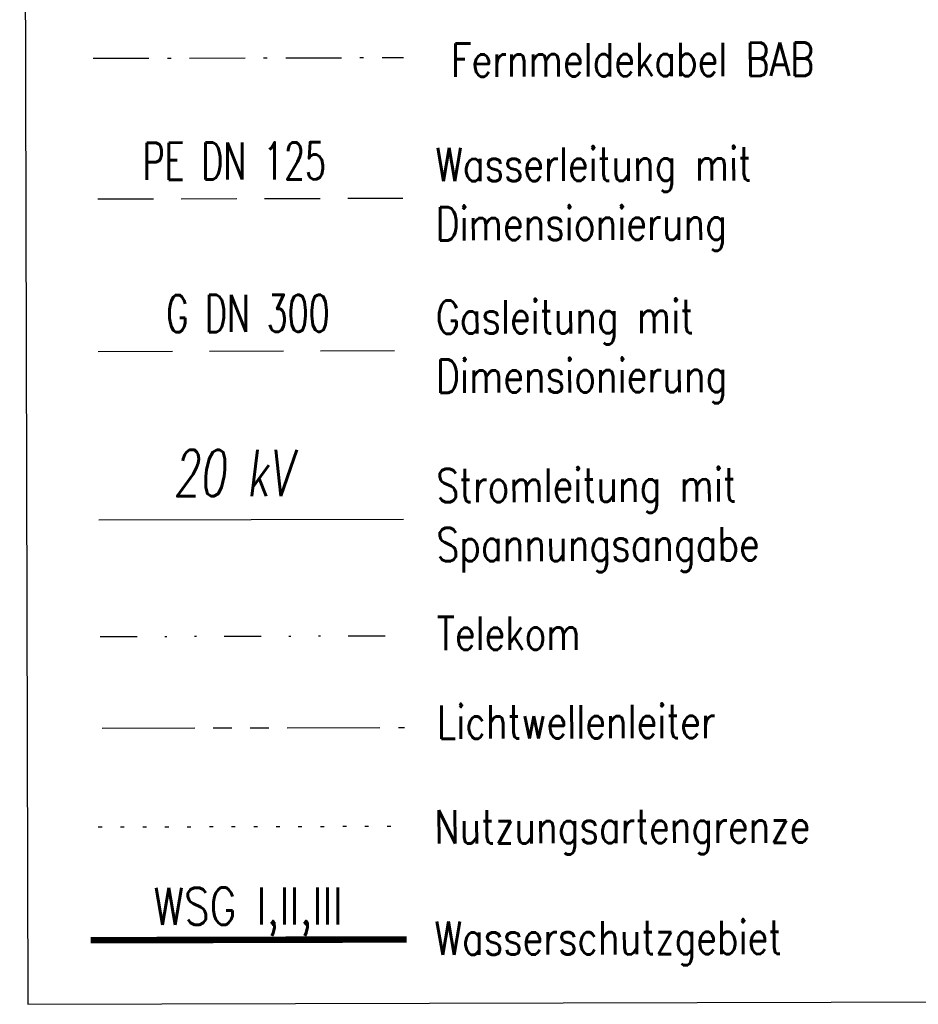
# Model space of a CAD drawing. Extents: x 0 to 1135, y 0 to 420.
# Tile 59 of 81: x 1030 to 1078, y 117 to 170. Entities that reach past the tile are written whole.
import ezdxf

# ---------------------------------------------------------------- set-up
doc = ezdxf.new("R2010")
doc.units = 0
doc.header["$LTSCALE"] = 2
doc.header["$MEASUREMENT"] = 0
for name, pattern in [('AUSGEZOGEN', [0]), ('BAB-FM2', [2.6, 1.5, -0.5, 0.1, -0.5]), ('GESTRICHELTX3', [2.25, 1.5, -0.75]), ('GESTRICHELTX4', [3, 2, -1]), ('GETRENNTX3', [3.25, 1, -0.75, 0, -0.75, 0, -0.75]), ('PHANTOMX2', [5, 2.5, -0.5, 0.5, -0.5, 0.5, -0.5]), ('PUNKTX2_STR', [0.6, 0.1, -0.5]), ('Schutzgebiet', [2.5, 2, -0.5])]:
    doc.linetypes.add(name, pattern=pattern)
for name, color, linetype in [('BAB_FM', 8, 'BAB-FM2'), ('GASLTG', 8, 'GESTRICHELTX4'), ('LEGENDE', 7, 'AUSGEZOGEN'), ('Lichtwellenleiter', 8, 'PHANTOMX2'), ('NUTZUNG', 8, 'PUNKTX2_STR'), ('STROMLTG', 8, 'AUSGEZOGEN'), ('Telekom', 8, 'GETRENNTX3'), ('W-LTG', 8, 'GESTRICHELTX3'), ('WSG', 4, 'Schutzgebiet')]:
    doc.layers.add(name, color=color, linetype=linetype)
doc.styles.add('ROMANS', font='romans.shx', dxfattribs={"width": 0.8})

msp = doc.modelspace()

# ---------------------------------------------------------------- linework, layer by layer
at = {"layer": 'BAB_FM'}
msp.add_line((1033.601, 168.178), (1050.365, 168.221), dxfattribs=at)
at = {"layer": 'GASLTG', "color": 4}
msp.add_line((1033.872, 152.35), (1050.337, 152.393), dxfattribs=at)
at = {"layer": 'LEGENDE'}
msp.add_lwpolyline([(1030.061, 117.083), (1124.072, 117.324), (1123.635, 287.473), (1029.624, 287.231)], close=True, dxfattribs=at)
at = {"layer": 'Lichtwellenleiter'}
msp.add_line((1034.08, 131.996), (1050.419, 132.037), dxfattribs=at)
at = {"layer": 'NUTZUNG'}
msp.add_line((1033.872, 126.662), (1050.337, 126.705), dxfattribs=at)
at = {"layer": 'STROMLTG', "color": 4, "linetype": 'AUSGEZOGEN'}
msp.add_line((1033.896, 143.248), (1050.36, 143.291), dxfattribs=at)
at = {"layer": 'Telekom'}
msp.add_line((1033.968, 136.948), (1050.339, 136.99), dxfattribs=at)
at = {"layer": 'W-LTG', "color": 4}
msp.add_line((1033.851, 160.582), (1050.315, 160.625), dxfattribs=at)
at = {"layer": 'WSG', "const_width": 0.35}
msp.add_lwpolyline([(1033.463, 120.543), (1050.533, 120.587)], dxfattribs=at)

# ---------------------------------------------------------------- texts
at = {"layer": 'GASLTG', "color": 4, "style": 'ROMANS', "width": 0.66}
msp.add_text('G DN 300', height=2, rotation=0.1472, dxfattribs=at).set_placement((1037.546, 153.389))
at = {"layer": 'LEGENDE', "style": 'ROMANS', "width": 0.8}
for s, p in [('Fernmeldekabel BAB', (1052.926, 167.181)), ('Wasserleitung mit', (1052.087, 161.535)), ('Dimensionierung', (1052.095, 158.343)), ('Gasleitung mit', (1052.108, 153.303)), ('Dimensionierung', (1052.116, 150.111)), ('Stromleitung mit', (1052.131, 144.201)), ('Spannungsangabe', (1052.139, 141.009)), ('Telekom', (1052.152, 136.217)), ('Lichtwellenleiter', (1052.164, 131.425)), ('Nutzungsartengrenze', (1052.03, 125.763)), ('Wasserschutzgebiet', (1052.045, 119.755))]:
    msp.add_text(s, height=1.8, rotation=0.1472, dxfattribs=at).set_placement(p)
at = {"layer": 'STROMLTG', "color": 4, "style": 'ROMANS', "oblique": 7, "width": 0.66}
msp.add_text('20 kV', height=2.5, rotation=0.1472, dxfattribs=at).set_placement((1037.925, 144.523))
at = {"layer": 'W-LTG', "color": 4, "style": 'ROMANS', "width": 0.66}
msp.add_text('PE DN 125', height=2, rotation=0.1472, dxfattribs=at).set_placement((1036.269, 161.618))
at = {"layer": 'WSG', "style": 'ROMANS', "width": 0.8}
msp.add_text('WSG I,II,III', height=2, rotation=0.1472, dxfattribs=at).set_placement((1036.866, 121.374))

doc.saveas('drawing.dxf')
